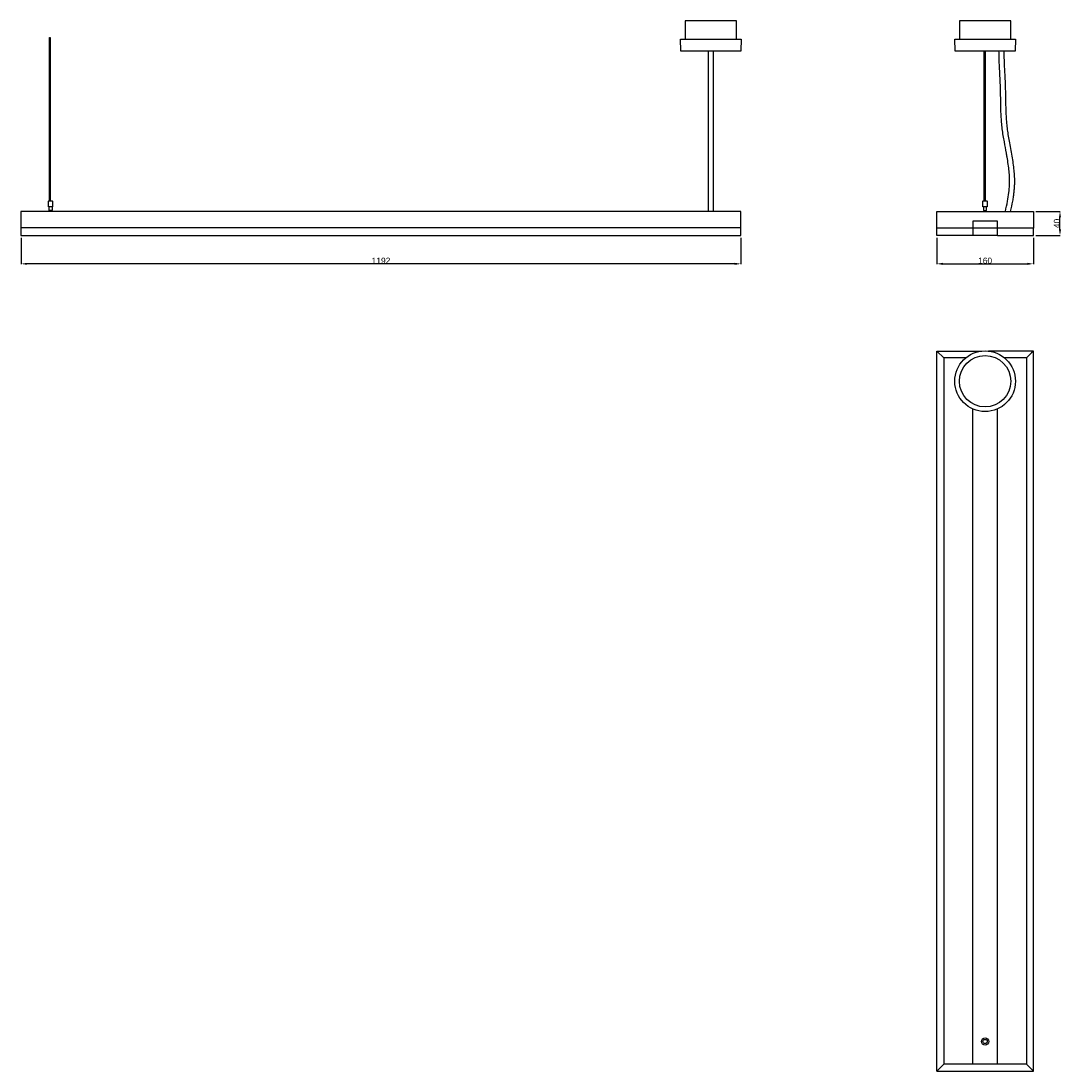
# Model space of a CAD drawing. Header units: millimetres. Extents: x 413 to 2136, y 2953 to 4692.
import ezdxf

# ---------------------------------------------------------------- set-up
doc = ezdxf.new("R2010")
doc.units = ezdxf.units.MM
doc.header["$MEASUREMENT"] = 0
doc.layers.add('D_FAUT', color=7, linetype='Continuous')
doc.layers.add('DESSIN2D__ LIGNES VISIBLES', color=7, linetype='Continuous')
doc.styles.add('ARIAL', font='arial.ttf')
doc.dimstyles.new('STYLE DE COTE 02', dxfattribs={"dimtxt": 10, "dimasz": 10, "dimexe": 0.5, "dimexo": 4, "dimgap": 0.09, "dimtad": 1, "dimtoh": 1, "dimdec": 0, "dimzin": 1, "dimdsep": 46, "dimtxsty": 'ARIAL', "dimcen": 0.5, "dimadec": 0, "dimazin": 0, "dimtfac": 1, "dimtdec": 4, "dimtix": 1, "dimtmove": 0, "dimatfit": 3, "dimfxl": 0, "dimtolj": 1, "dimtzin": 1, "dimarcsym": 0})

# ---------------------------------------------------------------- blocks, each defined once
blk = doc.blocks.new('*D1')
at = {"layer": 'D_FAUT', "color": 0, "lineweight": -2}
for p, q in [((413.2, 4333.2), (413.2, 4289.7)), ((1605.6, 4333.2), (1605.6, 4289.7)), ((1595.6, 4290.2), (423.2, 4290.2))]:
    blk.add_line(p, q, dxfattribs=at)
at = {"layer": 'D_FAUT', "color": 0}
for points in [[(423.2, 4291.9), (423.2, 4288.5), (413.2, 4290.2)], [(1595.6, 4288.5), (1595.6, 4291.9), (1605.6, 4290.2)]]:
    blk.add_solid(points, dxfattribs=at)
at = {"layer": 'Defpoints', "color": 0}
for p in [(413.2, 4337.2), (1605.6, 4337.2), (413.2, 4290.2)]:
    blk.add_point(p, dxfattribs=at)
at = {"layer": 'D_FAUT', "color": 0, "insert": (1009.4, 4295.4), "char_height": 10, "attachment_point": 5, "style": 'ARIAL'}
blk.add_mtext('\\A1;1192', dxfattribs=at)
blk = doc.blocks.new('*D2')
at = {"layer": 'D_FAUT', "color": 0, "lineweight": -2}
for p, q in [((1930.2, 4333.2), (1930.2, 4289.7)), ((2090.3, 4333.2), (2090.3, 4289.7)), ((1940.2, 4290.2), (2080.3, 4290.2))]:
    blk.add_line(p, q, dxfattribs=at)
at = {"layer": 'D_FAUT', "color": 0}
for points in [[(1940.2, 4291.9), (1940.2, 4288.5), (1930.2, 4290.2)], [(2080.3, 4288.5), (2080.3, 4291.9), (2090.3, 4290.2)]]:
    blk.add_solid(points, dxfattribs=at)
at = {"layer": 'Defpoints', "color": 0}
for p in [(1930.2, 4337.2), (2090.3, 4337.2), (2090.3, 4290.2)]:
    blk.add_point(p, dxfattribs=at)
at = {"layer": 'D_FAUT', "color": 0, "insert": (2010.2, 4295.4), "char_height": 10, "attachment_point": 5, "style": 'ARIAL'}
blk.add_mtext('\\A1;160', dxfattribs=at)
blk = doc.blocks.new('*D3')
at = {"layer": 'D_FAUT', "color": 0, "lineweight": -2}
for p, q in [((2094.2, 4377), (2134.8, 4377)), ((2134.3, 4347.2), (2134.3, 4367)), ((2094.3, 4337.2), (2134.8, 4337.2))]:
    blk.add_line(p, q, dxfattribs=at)
at = {"layer": 'D_FAUT', "color": 0}
for points in [[(2136, 4367), (2132.6, 4367), (2134.3, 4377)], [(2132.6, 4347.2), (2136, 4347.2), (2134.3, 4337.2)]]:
    blk.add_solid(points, dxfattribs=at)
at = {"layer": 'Defpoints', "color": 0}
for p in [(2090.2, 4377), (2134.3, 4377), (2090.3, 4337.2)]:
    blk.add_point(p, dxfattribs=at)
at = {"layer": 'D_FAUT', "color": 0, "insert": (2129.1, 4357.1), "char_height": 10, "attachment_point": 5, "rotation": 90, "style": 'ARIAL'}
blk.add_mtext('\\A1;40', dxfattribs=at)

msp = doc.modelspace()

# ---------------------------------------------------------------- linework, layer by layer
at = {"layer": 'D_FAUT'}
msp.add_lwpolyline([(2009.5, 4642.6), (1960.7, 4642.6, -0.409111), (1960.4, 4642.8), (1960.1, 4662.5), (2060.4, 4662.5), (2060.1, 4642.8, -0.409107), (2059.8, 4642.6), (2009.5, 4642.6), (2009.5, 4394.7)], format="xyb", dxfattribs=at)
for points in [[(2007.7, 4384.7), (2007.7, 4379.2), (2008.2, 4378.7), (2008.6, 4378.7)], [(2008.6, 4377), (2008.6, 4378.7), (2012.2, 4378.7), (2012.7, 4379.2), (2012.7, 4384.7)]]:
    msp.add_lwpolyline(points, dxfattribs=at)
at = {"layer": 'DESSIN2D__ LIGNES VISIBLES'}
for p, q in [((1551.8, 4377), (1551.8, 4642.6)), ((1559.7, 4642.6), (1559.7, 4377)), ((2008.5, 4394.7), (2008.5, 4642.6)), ((2011, 4394.7), (2011, 4642.6)), ((460, 4377), (460, 4378.7)), ((463.5, 4378.7), (463.5, 4377)), ((2011.8, 4377), (2011.8, 4378.7)), ((1978, 4134.2), (1941.6, 4134.2)), ((2078.8, 4134.2), (2042.5, 4134.2)), ((1989.8, 2964.4), (1989.8, 4049.9)), ((2030.7, 2964.4), (2030.7, 4049.9)), ((2078.8, 2964.4), (1941.6, 2964.4)), ((1930.2, 2953), (2090.2, 2953))]:
    msp.add_line(p, q, dxfattribs=at)
for points in [[(1598.2, 4662.5), (1598.2, 4692.5), (1513.2, 4692.5), (1513.2, 4662.5)], [(2052.7, 4662.5), (2052.7, 4692.5), (1967.7, 4692.5), (1967.7, 4662.5)], [(460, 4394.7), (460, 4665), (461.5, 4665), (461.5, 4394.7)], [(458.9, 4394.7), (464.9, 4394.7), (465.4, 4394.2), (465.4, 4384.7), (458.4, 4384.7), (458.4, 4394.2), (458.9, 4394.7)], [(464.4, 4384.7), (464.4, 4379.2), (463.9, 4378.7), (459.9, 4378.7), (459.4, 4379.2), (459.4, 4384.7)], [(2010.2, 4384.7), (2006.7, 4384.7), (2006.7, 4394.2), (2007.2, 4394.7), (2013.2, 4394.7), (2013.7, 4394.2), (2013.7, 4384.7), (2010.2, 4384.7)], [(1605.6, 4349.7), (1605.6, 4377), (413, 4377), (413, 4337.2), (1605.6, 4337.2), (1605.6, 4349.7), (413.2, 4349.7)], [(1930.2, 4349.5), (1930.2, 4377), (2090.2, 4377), (2090.2, 4349.5), (1930.2, 4349.5)], [(1989.8, 4337.2), (1930.2, 4337.2), (1930.2, 4349.7), (1930.2, 4349.7)], [(2030.2, 4337.2), (1990.2, 4337.2), (1990.2, 4361.2), (2030.2, 4361.2), (2030.2, 4337.2)], [(2030.7, 4337.2), (2090.3, 4337.2), (2090.3, 4349.7), (2090.2, 4349.7)], [(1930.2, 2953), (1930.2, 4145.6), (1941.6, 4134.2), (1941.6, 2964.4), (1930.2, 2953)], [(1930.2, 2953.2), (1930.2, 2953.2), (1930.2, 4145.6), (2004.5, 4145.6)], [(2090.2, 2953.2), (2090.3, 2953.2), (2090.3, 4145.6), (2015.9, 4145.6)], [(2087.2, 4142.6), (2078.8, 4134.2), (2078.8, 2964.4), (2087.2, 2956), (2090.2, 2953), (2090.2, 4145.6), (2087.2, 4142.6)]]:
    msp.add_lwpolyline(points, dxfattribs=at)
msp.add_lwpolyline([(1605.6, 4642.8, -0.409109), (1605.3, 4642.6), (1506.2, 4642.6, -0.409105), (1505.9, 4642.8), (1505.6, 4662.5), (1605.9, 4662.5), (1605.6, 4642.8)], format="xyb", dxfattribs=at)
for centre, radius in [((2010.2, 4095.7), 50.2), ((2010.2, 4095.7), 42.5), ((2010.2, 3001.9), 6), ((2010.2, 3001.9), 3.5)]:
    msp.add_circle(centre, radius, dxfattribs=at)
for points, knots in [([(2043.8, 4377), (2045.1, 4382.6), (2047.4, 4393), (2049.7, 4407.6), (2050.6, 4417.6), (2050.8, 4423.9), (2050.8, 4426.9), (2050.8, 4430), (2050.6, 4435.5), (2050, 4443.9), (2048.6, 4455.3), (2047, 4465.3), (2044.8, 4477.7), (2042.5, 4489.6), (2040.2, 4503), (2038.9, 4512.1), (2038.1, 4519.4), (2037.2, 4528.9), (2036.6, 4539.8), (2036.3, 4550.8), (2036.1, 4560.8), (2036, 4569.2), (2035.8, 4577.1), (2035.6, 4583.6), (2035.3, 4590.4), (2034.8, 4601.1), (2034.3, 4611.2), (2033.7, 4622.9), (2033.4, 4632.7), (2033.3, 4639.4), (2033.2, 4642.6)], [0, 0, 0, 0, 17.39363, 31.668221, 44.512301, 47.504162, 50.496789, 53.601294, 56.706734, 67.136348, 78.798402, 91.035107, 97.713724, 116.413459, 127.311145, 138.634238, 143.959109, 149.283053, 167.214392, 176.716968, 182.238222, 197.437731, 201.836808, 206.017093, 216.823221, 222.345153, 237.942449, 247.303651, 257.565665, 267.277133, 267.277133, 267.277133, 267.277133]), ([(2041.2, 4642.6), (2041.2, 4639.5), (2041.4, 4633), (2041.7, 4623.3), (2042.3, 4609.6), (2043.1, 4595.7), (2043.6, 4583.5), (2043.8, 4577), (2044, 4569.2), (2044.1, 4561.1), (2044.3, 4551.2), (2044.6, 4540.4), (2045.2, 4529.5), (2046, 4520.3), (2046.8, 4513.2), (2048.1, 4504.4), (2050.7, 4488.9), (2053.8, 4473.1), (2056.4, 4456.8), (2057.6, 4447.3), (2058.3, 4439.7), (2058.7, 4434), (2058.8, 4427.9), (2058.7, 4421.7), (2058.4, 4415.3), (2057.7, 4408.6), (2056.8, 4401.5), (2055.1, 4390.9), (2053.3, 4382.7), (2052, 4377)], [0, 0, 0, 0, 9.418325, 19.480854, 29.07295, 50.463698, 61.242654, 65.660266, 69.966402, 84.671685, 89.911212, 99.72505, 117.177585, 122.480169, 127.614107, 138.465529, 149.32241, 174.689253, 186.745305, 198.787945, 203.605793, 209.629875, 215.658282, 222.022084, 228.169909, 235.099887, 242.037402, 249.756968, 267.246987, 267.246987, 267.246987, 267.246987])]:
    msp.add_open_spline(points, degree=3, knots=knots, dxfattribs=at)

# ---------------------------------------------------------------- dimensions: what is measured, and where the dimension line sits
at = {"layer": 'D_FAUT'}
dim = msp.add_linear_dim(base=(2134.3, 4377), p1=(2090.3, 4337.2), p2=(2090.2, 4377), angle=90, dimstyle='STYLE DE COTE 02', override={"dimtmove": 1}, dxfattribs=at)
dim.commit()
dim.dimension.update_dxf_attribs({"geometry": '*D3', "text_midpoint": (2129.1, 4357.1)})
for base, p1, p2, picture, middle in [((413.2, 4290.2), (1605.6, 4337.2), (413.2, 4337.2), '*D1', (1009.4, 4295.4)), ((2090.3, 4290.2), (1930.2, 4337.2), (2090.3, 4337.2), '*D2', (2010.2, 4295.4))]:
    dim = msp.add_linear_dim(base=base, p1=p1, p2=p2, dimstyle='STYLE DE COTE 02', override={"dimtmove": 1}, dxfattribs=at)
    dim.commit()
    dim.dimension.update_dxf_attribs({"geometry": picture, "text_midpoint": middle})

doc.saveas('drawing.dxf')
